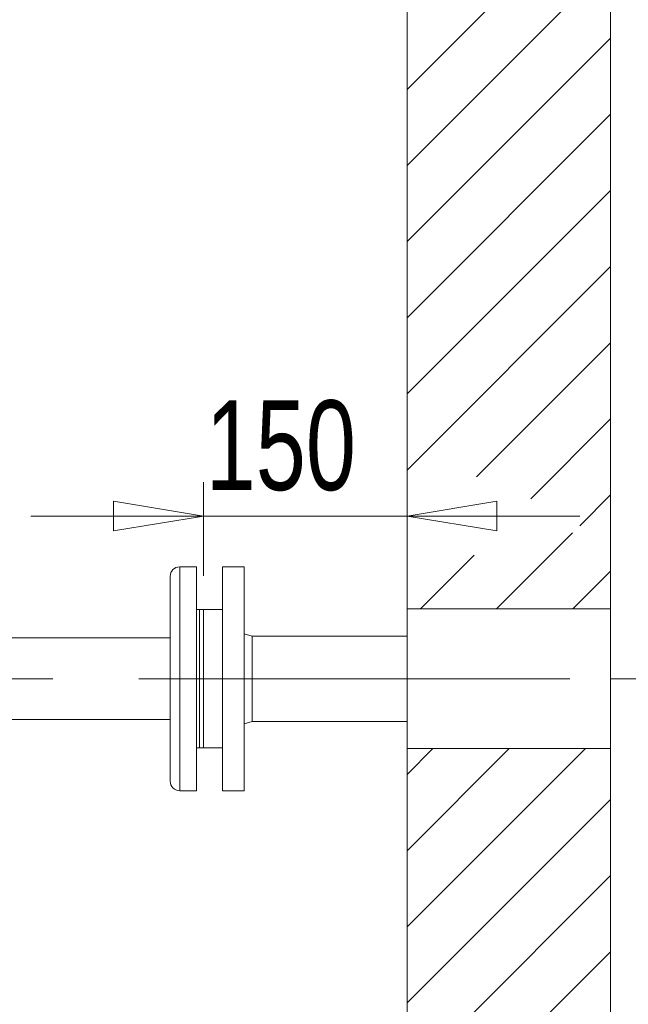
# Model space of a CAD drawing. Header units: millimetres. Extents: x 42 to 14105, y 484 to 9997.
# Tile 31 of 132: x 6420 to 6868, y 4566 to 5292. Entities that reach past the tile are written whole.
import ezdxf

# ---------------------------------------------------------------- set-up
doc = ezdxf.new("R2010")
doc.units = ezdxf.units.MM
doc.header["$LTSCALE"] = 25
doc.linetypes.add('CENTERX2', pattern=[20.32, 12.7, -2.54, 2.54, -2.54])
doc.styles.add('SLDTEXTSTYLE0', font='TXT', dxfattribs={"width": 0.75})
doc.dimstyles.new('SLDDIMSTYLE2', dxfattribs={"dimtxt": 66.145833, "dimasz": 66.145833, "dimexe": 0, "dimexo": 0.0625, "dimgap": 16.536458, "dimtad": 1, "dimdec": 0, "dimrnd": 1e-09, "dimzin": 12, "dimdsep": 46, "dimtxsty": 'SLDTEXTSTYLE0', "dimblk1": 'CLOSED', "dimblk2": 'CLOSED', "dimsah": 1, "dimcen": 0.09, "dimadec": 0, "dimazin": 3, "dimtfac": 1, "dimtdec": 0, "dimtmove": 0, "dimatfit": 0, "dimldrblk": 'CLOSED', "dimfxl": 1, "dimfrac": 2, "dimtolj": 1, "dimtzin": 12, "dimarcsym": 0})

# ---------------------------------------------------------------- blocks, each defined once
blk = doc.blocks.new('SW_HATCH_0')
at = {"color": 0, "linetype": 'Continuous', "lineweight": 0}
for p, q in [((150, 1160.28), (0, 1010.28)), ((150, 1104.15), (0, 954.15)), ((150, 1048.03), (0, 898.03)), ((150, 991.9), (0, 841.9)), ((150, 935.77), (0, 785.77)), ((150, 879.65), (0, 729.65)), ((150, 823.52), (51.18, 724.69)), ((150, 767.39), (91.15, 708.54)), ((150, 711.27), (127.2, 688.47)), ((122, 683.27), (66.01, 627.27)), ((49.45, 666.84), (9.88, 627.27)), ((150, 655.14), (122.13, 627.27)), ((131.39, 524.27), (0, 392.89)), ((75.26, 524.27), (0, 449.01)), ((19.13, 524.27), (0, 505.14)), ((150, 486.76), (0, 336.76)), ((150, 430.63), (0, 280.63)), ((150, 374.51), (0, 224.51))]:
    blk.add_line(p, q, dxfattribs=at)
blk = doc.blocks.new('_CLOSED')
at = {"color": 0, "linetype": 'ByBlock', "lineweight": -2}
for p, q in [((-1, 0.166667), (0, 0)), ((-1, 0.166667), (-1, -0.166667)), ((0, 0), (-1, -0.166667)), ((0, 0), (-1, 0))]:
    blk.add_line(p, q, dxfattribs=at)
blk = doc.blocks.new('_D_9')
at = {"color": 7, "linetype": 'Continuous', "lineweight": 0}
for p, q in [((6554.88, 4881.69), (6554.88, 4950.68)), ((6554.88, 4925.68), (6427.68, 4925.68)), ((6704.88, 4925.68), (6554.88, 4925.68)), ((6704.88, 4925.68), (6832.08, 4925.68))]:
    blk.add_line(p, q, dxfattribs=at)
at = {"color": 7, "linetype": 'Continuous', "lineweight": 0, "xscale": 66.14583333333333, "yscale": 66.14583333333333}
blk.add_blockref('_CLOSED', (6554.88, 4925.68, 359.78), dxfattribs=at)
at = {"color": 7, "linetype": 'Continuous', "lineweight": 0, "xscale": 66.14583333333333, "yscale": 66.14583333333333, "rotation": 180.0000000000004}
blk.add_blockref('_CLOSED', (6704.88, 4925.68, 359.78), dxfattribs=at)
at = {"color": 7, "linetype": 'Continuous', "lineweight": 0, "insert": (6556.57, 5010.95), "char_height": 66.146, "attachment_point": 1, "style": 'SLDTEXTSTYLE0'}
blk.add_mtext('150', dxfattribs=at)

msp = doc.modelspace()

# ---------------------------------------------------------------- linework, layer by layer
at = {"color": 7, "linetype": 'Continuous', "lineweight": 15}
for p, q in [((6704.881, 4857.188), (6704.881, 8495.688)), ((6854.881, 4857.188), (6854.881, 8495.688)), ((6549.881, 4888.188), (6537.381, 4888.188)), ((6549.881, 4888.188), (6549.881, 4864.024)), ((6584.881, 4888.188), (6568.881, 4888.188)), ((6568.881, 4723.188), (6568.881, 4888.188)), ((6584.881, 4723.188), (6584.881, 4888.188)), ((6530.381, 4881.188), (6530.381, 4859.075)), ((6549.881, 4864.024), (6549.881, 4723.188)), ((6530.381, 4859.075), (6530.381, 4730.188)), ((6551.881, 4856.688), (6549.881, 4856.688)), ((6554.881, 4856.688), (6551.881, 4856.688)), ((6551.881, 4754.688), (6551.881, 4856.688)), ((6568.881, 4856.688), (6554.881, 4856.688)), ((6554.881, 4754.688), (6554.881, 4856.688)), ((6854.881, 4857.188), (6704.881, 4857.188)), ((6704.881, 4805.688), (6704.881, 4857.188)), ((6854.881, 4805.688), (6854.881, 4857.188)), ((6530.381, 4835.838), (6379.381, 4835.838)), ((6590.881, 4837.188), (6584.881, 4838.825)), ((6704.881, 4837.188), (6590.881, 4837.188)), ((6590.881, 4837.188), (6590.881, 4774.188)), ((6704.881, 4754.188), (6704.881, 4805.688)), ((6854.881, 4754.188), (6854.881, 4805.688)), ((6379.381, 4775.538), (6530.381, 4775.538)), ((6584.881, 4772.552), (6590.881, 4774.188)), ((6590.881, 4774.188), (6704.881, 4774.188)), ((6549.881, 4754.688), (6551.881, 4754.688)), ((6551.881, 4754.688), (6554.881, 4754.688)), ((6554.881, 4754.688), (6568.881, 4754.688)), ((6704.881, 4754.188), (6854.881, 4754.188)), ((6704.881, 4165.688), (6704.881, 4754.188)), ((6854.881, 4165.688), (6854.881, 4754.188)), ((6537.381, 4723.188), (6549.881, 4723.188)), ((6568.881, 4723.188), (6584.881, 4723.188))]:
    msp.add_line(p, q, dxfattribs=at)
at = {"color": 8, "linetype": 'Continuous', "lineweight": 15}
for p, q in [((6537.381, 4888.188), (6537.381, 4864.024)), ((6537.381, 4864.024), (6537.381, 4723.188))]:
    msp.add_line(p, q, dxfattribs=at)
at = {"color": 7, "linetype": 'CENTERX2', "lineweight": 0}
msp.add_line((6824.881, 4805.688), (5384.881, 4805.688), dxfattribs=at)
at = {"color": 7, "linetype": 'Continuous', "lineweight": 0}
msp.add_line((6854.881, 4805.688), (7354.881, 4805.688), dxfattribs=at)
at = {"color": 7, "linetype": 'Continuous', "lineweight": 15}
for centre, start, end in [((6537.381, 4881.188), 90, 180), ((6537.381, 4730.188), 180, 270)]:
    msp.add_arc(centre, 7, start, end, dxfattribs=at)

# ---------------------------------------------------------------- block references
at = {"color": 7, "linetype": 'Continuous', "lineweight": 0}
msp.add_blockref('SW_HATCH_0', (6704.881, 4229.916), dxfattribs=at)

# ---------------------------------------------------------------- dimensions: what is measured, and where the dimension line sits
dim = msp.add_linear_dim(base=(6554.881, 4925.684), p1=(6704.881, 4165.688), p2=(6554.881, 4856.688), dimstyle='SLDDIMSTYLE2', dxfattribs=at)
dim.commit()
dim.dimension.update_dxf_attribs({"geometry": '_D_9', "text_midpoint": (6629.881, 4925.684), "dimtype": 160})

doc.saveas('drawing.dxf')
